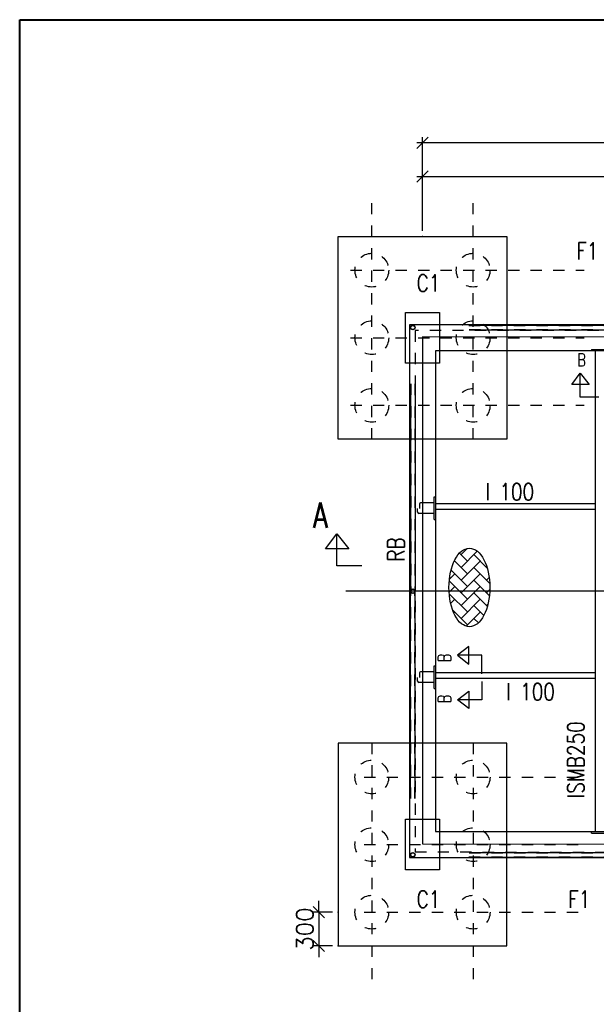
# Model space of a CAD drawing. Header units: inches. Extents: x 727810 to 1461440, y 2714588 to 5435005.
# Tile 92 of 233: x 729488 to 729493, y 2715592 to 2715601. Entities that reach past the tile are written whole.
import ezdxf

# ---------------------------------------------------------------- set-up
doc = ezdxf.new("R2010")
doc.units = ezdxf.units.IN
doc.header["$MEASUREMENT"] = 0
doc.linetypes.add('DIVIDEX2', pattern=[2.5, 1, -0.5, 0, -0.5, 0, -0.5])
doc.linetypes.add('HIDDEN', pattern=[0.375, 0.25, -0.125])
doc.layers.add('AM_5', color=3, linetype='Continuous', lineweight=15)
doc.layers.add('AM_8', color=1, linetype='Continuous', lineweight=15)
doc.layers.add('DETAILS', color=7, linetype='Continuous')
doc.layers.add('Inverter Room', color=7, linetype='Continuous')
doc.styles.add('RANJAN', font='romans.shx', dxfattribs={"width": 0.75})
doc.styles.add('ROMANS', font='ROMANS.shx', dxfattribs={"height": 10})
doc.dimstyles.new('ROMANS$0', dxfattribs={"dimscale": 100, "dimtxt": 100, "dimasz": 1, "dimexe": 0.5, "dimexo": 0.5, "dimgap": 0.5, "dimtad": 1, "dimdec": 0, "dimrnd": 5, "dimdsep": 46, "dimtxsty": 'ROMANS', "dimblk": 'OBLIQUE', "dimcen": 1, "dimdle": 0.5, "dimclrd": 6, "dimclre": 6, "dimclrt": 3, "dimadec": 0, "dimazin": 0, "dimtfac": 1, "dimtdec": 0, "dimtix": 1, "dimtmove": 0, "dimatfit": 3, "dimldrblk": 'OBLIQUE', "dimfxl": 1, "dimtolj": 1, "dimtzin": 0, "dimarcsym": 0})

# ---------------------------------------------------------------- blocks, each defined once
blk = doc.blocks.new('_Oblique')
at = {"color": 0, "linetype": 'ByBlock', "lineweight": -2}
blk.add_line((-0.5, -0.5), (0.5, 0.5), dxfattribs=at)
blk = doc.blocks.new('*D66')
at = {"layer": 'Inverter Room', "color": 6, "lineweight": -2, "ltscale": 0.5, "transparency": 16777216}
for p, q in [((2052740.9, -2324181.5), (2052740.9, -2324081.5)), ((2052861.7, -2324181.5), (2052690.9, -2324181.5)), ((2052740.9, -2324181.5), (2052740.9, -2324481.5)), ((2052861.7, -2324481.5), (2052690.9, -2324481.5)), ((2052740.9, -2324481.5), (2052740.9, -2324581.5))]:
    blk.add_line(p, q, dxfattribs=at)
at = {"layer": 'Inverter Room', "color": 0, "ltscale": 0.5, "transparency": 16777216}
for p in [(2052911.7, -2324181.5), (2052740.9, -2324481.5), (2052911.7, -2324481.5)]:
    blk.add_point(p, dxfattribs=at)
at = {"layer": 'Inverter Room', "color": 6, "lineweight": -2, "ltscale": 0.5, "transparency": 16777216, "xscale": 100, "yscale": 100, "zscale": 100}
for p, rotation in [((2052740.9, -2324181.5), 270), ((2052740.9, -2324481.5), 90)]:
    blk.add_blockref('_Oblique', p, dxfattribs=dict(at, rotation=rotation))
at = {"layer": 'Inverter Room', "color": 3, "ltscale": 0.5, "transparency": 16777216, "insert": (2052615.9, -2324331.5), "char_height": 150, "attachment_point": 5, "rotation": 90, "style": 'ROMANS'}
blk.add_mtext('\\A1;300', dxfattribs=at)
blk = doc.blocks.new('*D67')
at = {"layer": 'Inverter Room', "color": 6, "lineweight": -2, "ltscale": 0.5, "transparency": 16777216}
for p, q in [((2062211.7, -2317350.2), (2053611.7, -2317350.2)), ((2053661.7, -2318131.5), (2053661.7, -2317300.2)), ((2062161.7, -2318131.5), (2062161.7, -2317300.2))]:
    blk.add_line(p, q, dxfattribs=at)
at = {"layer": 'Inverter Room', "color": 0, "ltscale": 0.5, "transparency": 16777216}
for p in [(2053661.7, -2317350.2), (2053661.7, -2318181.5), (2062161.7, -2318181.5)]:
    blk.add_point(p, dxfattribs=at)
at = {"layer": 'Inverter Room', "color": 6, "lineweight": -2, "ltscale": 0.5, "transparency": 16777216, "xscale": 100, "yscale": 100, "zscale": 100, "rotation": 180}
blk.add_blockref('_Oblique', (2053661.7, -2317350.2), dxfattribs=at)
at = {"layer": 'Inverter Room', "color": 6, "lineweight": -2, "ltscale": 0.5, "transparency": 16777216, "xscale": 100, "yscale": 100, "zscale": 100}
blk.add_blockref('_Oblique', (2062161.7, -2317350.2), dxfattribs=at)
at = {"layer": 'Inverter Room', "color": 3, "ltscale": 0.5, "transparency": 16777216, "insert": (2057911.7, -2317225.2), "char_height": 150, "attachment_point": 5, "style": 'ROMANS'}
blk.add_mtext('\\A1;8500', dxfattribs=at)
blk = doc.blocks.new('*D69')
at = {"layer": 'AM_5', "color": 6, "lineweight": -2, "transparency": 16777216}
for p, q in [((2053661.7, -2318131.5), (2053661.7, -2317599.7)), ((2057911.7, -2318131.5), (2057911.7, -2317599.7)), ((2053611.7, -2317649.7), (2057961.7, -2317649.7))]:
    blk.add_line(p, q, dxfattribs=at)
at = {"layer": 'Inverter Room', "color": 0, "transparency": 16777216}
for p in [(2057911.7, -2317649.7), (2053661.7, -2318181.5), (2057911.7, -2318181.5)]:
    blk.add_point(p, dxfattribs=at)
at = {"layer": 'AM_5', "color": 6, "lineweight": -2, "transparency": 16777216, "xscale": 100, "yscale": 100, "zscale": 100, "rotation": 180}
blk.add_blockref('_Oblique', (2053661.7, -2317649.7), dxfattribs=at)
at = {"layer": 'AM_5', "color": 6, "lineweight": -2, "transparency": 16777216, "xscale": 100, "yscale": 100, "zscale": 100}
blk.add_blockref('_Oblique', (2057911.7, -2317649.7), dxfattribs=at)
at = {"layer": 'AM_5', "color": 3, "transparency": 16777216, "insert": (2055786.7, -2317524.7), "char_height": 150, "attachment_point": 5, "style": 'ROMANS', "bg_fill": 3, "box_fill_scale": 1.25, "bg_fill_color": 256, "bg_fill_true_color": 13158600, "bg_fill_transparency": 0}
blk.add_mtext('\\A1;4250', dxfattribs=at)
blk = doc.blocks.new('dshshh')
at = {"layer": 'AM_8', "ltscale": 0.5}
h = blk.add_hatch(dxfattribs=at)
h.set_pattern_fill('AR-HBONE', color=256, scale=20, style=0)
h.set_pattern_definition([(45, (79715.245, 41647.834), (9e-15, 113.137085), [240, -80]), (135, (79771.81, 41704.4), (9e-15, 113.137085), [240, -80])])
edge = h.paths.add_edge_path()
edge.add_ellipse((2054078.4, -2321298.8), major_axis=(0, 348.6), ratio=0.521978, start_angle=191.45916, end_angle=459.29111)
edge.add_ellipse((2054078.4, -2321298.8), major_axis=(0, 348.6), ratio=0.521978, start_angle=99.29111, end_angle=191.45916)
at = {"layer": 'DETAILS', "linetype": 'DIVIDEX2', "ltscale": 0.5}
for p, q in [((2053211.7, -2319985.4), (2053211.7, -2317883.4)), ((2054111.7, -2319985.4), (2054111.7, -2317883.4)), ((2053022.3, -2318481.5), (2055098.3, -2318481.5)), ((2053022.3, -2319081.5), (2055098.3, -2319081.5)), ((2053022.3, -2319681.5), (2055098.3, -2319681.5)), ((2053211.7, -2322677.6), (2053211.7, -2324863.9)), ((2054111.7, -2322677.6), (2054111.7, -2324863.9)), ((2053143.9, -2322981.5), (2055098.3, -2322981.5)), ((2053143.9, -2323581.5), (2055098.3, -2323581.5)), ((2053143.9, -2324181.5), (2055098.3, -2324181.5))]:
    blk.add_line(p, q, dxfattribs=at)
at = {"layer": 'DETAILS', "ltscale": 0.5}
for p, q in [((2054075.3, -2318971.1), (2055575.3, -2318971.1)), ((2054075.3, -2319011.1), (2055575.3, -2319011.1)), ((2053555.3, -2319491.1), (2053555.3, -2321331.5)), ((2053595.3, -2319491.1), (2053595.3, -2321331.5)), ((2053776.7, -2320494.4), (2053776.7, -2320694.4)), ((2053555.3, -2323171.9), (2053555.3, -2321331.5)), ((2053595.3, -2323171.9), (2053595.3, -2321331.5)), ((2053776.7, -2321994.4), (2053776.7, -2322194.4)), ((2054075.3, -2323651.9), (2055575.3, -2323651.9)), ((2054075.3, -2323691.9), (2055575.3, -2323691.9))]:
    blk.add_line(p, q, dxfattribs=at)
for centre in [(2053575.3, -2318991.1), (2053575.3, -2321331.5), (2053575.3, -2323671.9)]:
    blk.add_circle(centre, 20, dxfattribs=at)
blk.add_ellipse((2054078.4, -2321298.8), major_axis=(0, 348.6), ratio=0.521978, dxfattribs=at)
at = {"layer": 'Inverter Room', "color": 8, "linetype": 'HIDDEN', "ltscale": 2}
for p, q in [((2054073.6, -2318973.2), (2055576.9, -2318973.2)), ((2054075.3, -2319009.1), (2055575.3, -2319009.1)), ((2053557.4, -2319489.5), (2053557.4, -2321322.6)), ((2053593.3, -2319491.1), (2053593.3, -2321322.8)), ((2053557.4, -2323173.6), (2053557.4, -2321340.4)), ((2053593.3, -2323171.9), (2053593.3, -2321340.2)), ((2054075.3, -2323653.9), (2055575.3, -2323653.9)), ((2054073.6, -2323689.8), (2055576.9, -2323689.8))]:
    blk.add_line(p, q, dxfattribs=at)
at = {"layer": 'Inverter Room', "color": 4, "ltscale": 0.5}
for p, q in [((2055161.7, -2319184.5), (2055161.7, -2319196.5)), ((2055199.2, -2323466.5), (2055199.2, -2319196.5)), ((2053764.7, -2320494.4), (2053776.7, -2320494.4)), ((2055191.2, -2320556.5), (2053777.2, -2320556.5)), ((2055191.2, -2320606.5), (2053777.2, -2320606.5)), ((2053764.7, -2320694.4), (2053776.7, -2320694.4)), ((2053764.7, -2321994.4), (2053776.7, -2321994.4)), ((2055191.2, -2322056.5), (2053777.2, -2322056.5)), ((2055191.2, -2322106.5), (2053777.2, -2322106.5)), ((2053764.7, -2322194.4), (2053776.7, -2322194.4)), ((2055161.7, -2323478.5), (2055161.7, -2323466.5))]:
    blk.add_line(p, q, dxfattribs=at)
at = {"layer": 'Inverter Room', "color": 2}
for p, q in [((2053618.4, -2320630.9), (2053618.4, -2320597)), ((2053633.5, -2320557.9), (2053633.5, -2320596.5)), ((2053761.7, -2320546.7), (2053644.7, -2320546.7)), ((2053764.7, -2320639.1), (2053764.7, -2320549.7)), ((2053761.7, -2320642.1), (2053629.7, -2320642.1)), ((2053618.4, -2322130.9), (2053618.4, -2322097)), ((2053633.5, -2322057.9), (2053633.5, -2322096.5)), ((2053761.7, -2322046.7), (2053644.7, -2322046.7)), ((2053764.7, -2322139.1), (2053764.7, -2322049.7)), ((2053761.7, -2322142.1), (2053629.7, -2322142.1))]:
    blk.add_line(p, q, dxfattribs=at)
at = {"layer": 'Inverter Room', "ltscale": 2}
for p, q in [((2063030.8, -2321331.5), (2052980.6, -2321331.5)), ((2055191.2, -2321331.5), (2053390.2, -2321331.5))]:
    blk.add_line(p, q, dxfattribs=at)
at = {"layer": 'Inverter Room', "color": 4, "ltscale": 0.5}
for points in [[(2054411.7, -2319981.5), (2052911.7, -2319981.5), (2052911.7, -2318181.5), (2054411.7, -2318181.5)], [(2053546.7, -2323696.5), (2062276.7, -2323696.5), (2062276.7, -2318966.5), (2053546.7, -2318966.5)], [(2053776.7, -2323466.5), (2062046.7, -2323466.5), (2062046.7, -2319196.5), (2053776.7, -2319196.5)], [(2054411.7, -2322681.5), (2052911.7, -2322681.5), (2052911.7, -2324481.5), (2054411.7, -2324481.5)]]:
    blk.add_lwpolyline(points, close=True, dxfattribs=at)
at = {"layer": 'Inverter Room', "ltscale": 3}
for points in [[(2053811.7, -2319306.5), (2053511.7, -2319306.5), (2053511.7, -2318856.5), (2053811.7, -2318856.5)], [(2053811.7, -2323806.5), (2053511.7, -2323806.5), (2053511.7, -2323356.5), (2053811.7, -2323356.5)]]:
    blk.add_lwpolyline(points, close=True, dxfattribs=at)
at = {"layer": 'Inverter Room', "color": 8, "linetype": 'HIDDEN', "ltscale": 2}
blk.add_lwpolyline([(2053596.7, -2323646.5), (2062226.7, -2323655.2), (2062226.7, -2319025.2), (2053596.7, -2319016.5)], close=True, dxfattribs=at)
at = {"layer": 'Inverter Room', "ltscale": 2}
blk.add_lwpolyline([(2053661.8, -2323573.8), (2062161.7, -2323581.5), (2062161.7, -2319081.5), (2053661.8, -2319073.8)], close=True, dxfattribs=at)
at = {"layer": 'Inverter Room', "color": 4, "ltscale": 0.5}
for points in [[(2055161.7, -2319184.5), (2055361.7, -2319184.5)], [(2053764.7, -2320694.4), (2053764.7, -2320494.4)], [(2053764.7, -2322194.4), (2053764.7, -2321994.4)], [(2055161.7, -2323478.5), (2055361.7, -2323478.5)]]:
    blk.add_lwpolyline(points, dxfattribs=at)
at = {"layer": 'Inverter Room', "color": 4, "linetype": 'Continuous'}
for points in [[(2055228.5, -2319609.7), (2055063.4, -2319609.7), (2055063.4, -2319395.7), (2055142.6, -2319496), (2054986.8, -2319496), (2055063.4, -2319395.7)], [(2053121.6, -2321107.4), (2052901.6, -2321107.4), (2052901.6, -2320822.1), (2053007.2, -2320955.9), (2052799.4, -2320955.9), (2052901.6, -2320822.1)], [(2054187.9, -2322065.6), (2054187.9, -2321900.5), (2053973.9, -2321900.5), (2054074.3, -2321979.7), (2054074.3, -2321823.9), (2053973.9, -2321900.5)], [(2054187.9, -2322132.1), (2054187.9, -2322297.1), (2053973.9, -2322297.1), (2054074.3, -2322218), (2054074.3, -2322373.8), (2053973.9, -2322297.1)]]:
    blk.add_lwpolyline(points, dxfattribs=at)
at = {"layer": 'Inverter Room', "color": 8, "linetype": 'HIDDEN', "ltscale": 2}
for centre, radius in [((2053211.7, -2318481.5), 150), ((2054111.7, -2318481.5), 150), ((2053211.7, -2319081.5), 150), ((2054111.7, -2319081.5), 150), ((2053575.3, -2318991.1), 18), ((2053211.7, -2319681.5), 150), ((2054111.7, -2319681.5), 150), ((2053575.3, -2321331.5), 18), ((2053211.7, -2322981.5), 150), ((2054111.7, -2322981.5), 150), ((2053211.7, -2323581.5), 150), ((2054111.7, -2323581.5), 150), ((2053575.3, -2323671.9), 18), ((2053211.7, -2324181.5), 150), ((2054111.7, -2324181.5), 150)]:
    blk.add_circle(centre, radius, dxfattribs=at)
at = {"layer": 'Inverter Room', "color": 2}
for centre, radius, start, end in [((2053644.7, -2320557.9), 11.2, 90, 180), ((2053761.7, -2320549.7), 3, 0, 90), ((2053629.7, -2320630.9), 11.2, 180, 270), ((2053761.7, -2320639.1), 3, 270, 0), ((2053644.7, -2322057.9), 11.2, 90, 180), ((2053761.7, -2322049.7), 3, 0, 90), ((2053629.7, -2322130.9), 11.2, 180, 270), ((2053761.7, -2322139.1), 3, 270, 0)]:
    blk.add_arc(centre, radius, start, end, dxfattribs=at)
at = {"layer": 'DETAILS', "color": 3, "style": 'ROMANS', "width": 0.8}
for p in [(2054221, -2320524), (2054405.7, -2322299)]:
    blk.add_text('I 100', height=150, dxfattribs=at).set_placement(p)
for s, p in [('RB', (2053500.8, -2321069.8)), ('ISMB250', (2055098.8, -2323170.7))]:
    blk.add_text(s, height=150, rotation=90, dxfattribs=at).set_placement(p)
at = {"layer": 'Inverter Room', "color": 3, "linetype": 'Continuous', "style": 'ROMANS', "width": 0.8}
for s, p in [('F1', (2055028.6, -2318386.2)), ('C1', (2053609.2, -2318671.2)), ('C1', (2053609.2, -2324141.8)), ('F1', (2054956.3, -2324141.8))]:
    blk.add_text(s, height=150, dxfattribs=at).set_placement(p)
at = {"layer": 'Inverter Room', "color": 2, "linetype": 'Continuous', "ltscale": 0.6, "style": 'RANJAN', "width": 0.75}
for s, height, p in [('B', 112.5, (2055036.2, -2319335)), ('A', 225, (2052688.3, -2320770.1))]:
    blk.add_text(s, height=height, dxfattribs=at).set_placement(p)
for p in [(2053913.3, -2321961.7), (2053913.3, -2322324.4)]:
    blk.add_text('B', height=112.5, rotation=90, dxfattribs=at).set_placement(p)
at = {"layer": 'Inverter Room', "ltscale": 0.5}
dim = blk.add_linear_dim(base=(2053661.7, -2317350.2), p1=(2062161.7, -2318181.5), p2=(2053661.7, -2318181.5), dimstyle='ROMANS$0', override={"dimtxt": 150, "dimfxl": 0.75, "dimarcsym": 1}, dxfattribs=at)
dim.commit()
dim.dimension.update_dxf_attribs({"geometry": '*D67', "text_midpoint": (2057911.7, -2317225.2)})
dim = blk.add_linear_dim(base=(2052740.9, -2324481.5), p1=(2052911.7, -2324181.5), p2=(2052911.7, -2324481.5), angle=90, dimstyle='ROMANS$0', override={"dimtxt": 150, "dimfxl": 0.75, "dimarcsym": 1}, dxfattribs=at)
dim.commit()
dim.dimension.update_dxf_attribs({"geometry": '*D66', "text_midpoint": (2052615.9, -2324331.5)})
at = {"layer": 'AM_5'}
dim = blk.add_linear_dim(base=(2057911.7, -2317649.7), p1=(2053661.7, -2318181.5), p2=(2057911.7, -2318181.5), dimstyle='ROMANS$0', override={"dimtxt": 150, "dimtfill": 1, "dimarcsym": 1}, dxfattribs=at)
dim.commit()
dim.dimension.update_dxf_attribs({"geometry": '*D69', "text_midpoint": (2055786.7, -2317524.7)})

msp = doc.modelspace()

# ---------------------------------------------------------------- linework, layer by layer
at = {"color": 3, "lineweight": 40, "elevation": 0.29098}
msp.add_lwpolyline([(729487.77817, 2715600.83865), (729530.83865, 2715600.83865), (729530.83865, 2715573.84198), (729487.77817, 2715573.84198)], close=True, dxfattribs=at)

# ---------------------------------------------------------------- next in the draw order: block references
at = {"layer": 'DETAILS', "xscale": 0.001, "yscale": 0.001, "zscale": 0.001}
msp.add_blockref('dshshh', (727437.69462, 2717917.09647), dxfattribs=at)

doc.saveas('drawing.dxf')
